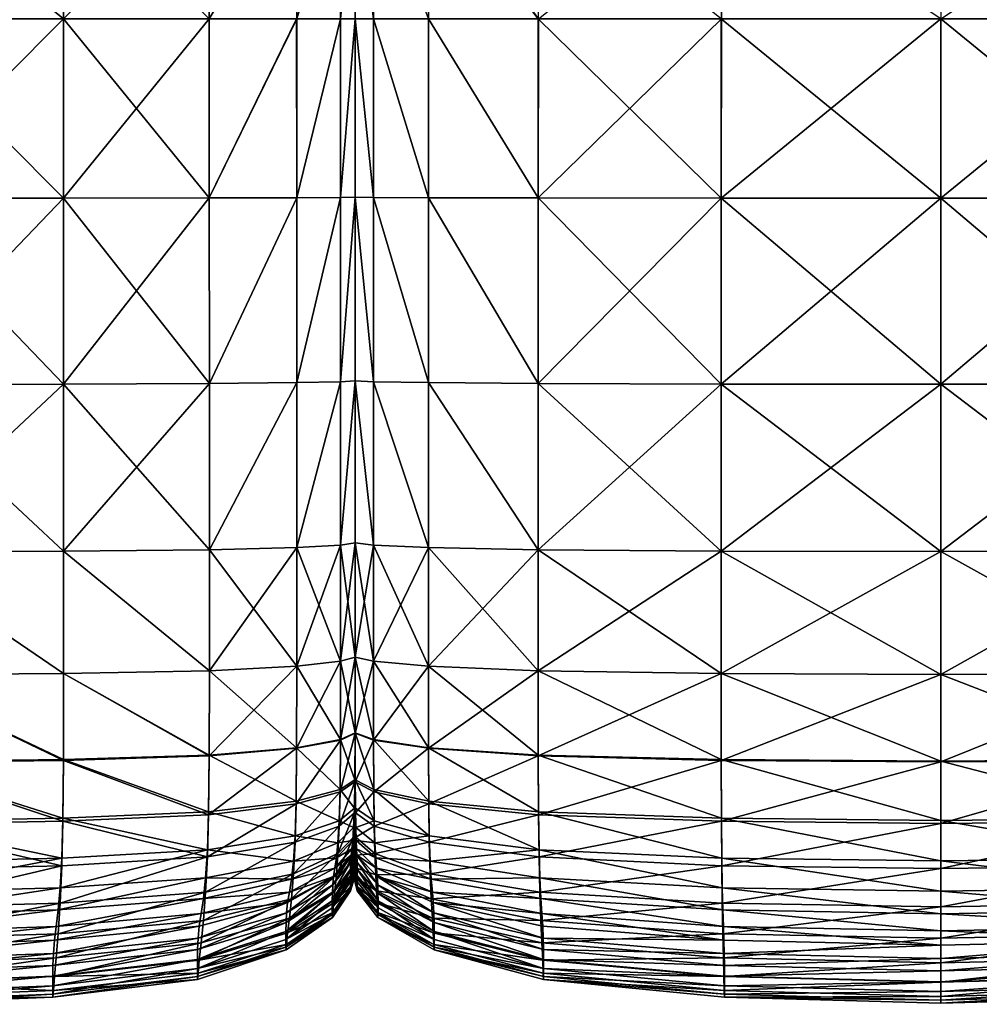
# Model space of a CAD drawing. Header units: centimetres. Extents: x -65 to 65, y -44 to 44.
# Tile 3 of 16: x -32 to 1, y -44 to -10. Entities that reach past the tile are written whole.
import ezdxf

# ---------------------------------------------------------------- set-up
doc = ezdxf.new("R2010")
doc.units = ezdxf.units.CM
doc.layers.get('0').update_dxf_attribs({"true_color": 0xc7c7c7})

msp = doc.modelspace()

# ---------------------------------------------------------------- meshes
at = {"color": 251, "true_color": 0x565656}
mesh = msp.add_polyface(dxfattribs=at)
corners = [(-36.42, -16.163, 42.977), (-36.42, -9.984, 42.697), (-42.825, -9.984, 42.615), (-36.421, -4.935, 42.005), (-42.81, -4.935, 41.93), (-36.42, -22.584, 42.892), (-42.833, -16.164, 42.892), (-25.235, -22.556, 41.93), (-25.237, -16.156, 42.005), (-30.262, -16.161, 42.697), (-30.261, -22.575, 42.615), (-30.266, -9.984, 42.429), (-25.241, -9.984, 41.763), (-30.273, -4.935, 41.763), (-25.249, -4.935, 41.164), (-36.424, -4.935, 3.189), (-36.422, -9.984, 2.987), (-42.826, -9.984, 3.008), (-36.42, -16.163, 2.905), (-42.833, -16.164, 2.926), (-25.253, -4.935, 3.435), (-25.242, -9.984, 3.261), (-30.267, -9.984, 3.067), (-30.262, -16.161, 2.987), (-25.237, -16.156, 3.189), (-30.277, -4.935, 3.261), (-30.261, -22.575, 3.008), (-25.235, -22.556, 3.208), (-36.42, -22.584, 2.926), (-22.22, -22.524, 40.789), (-20.712, -22.49, 39.534), (-20.713, -16.139, 39.58), (-22.221, -16.148, 40.85), (-20.21, -22.461, 38.508), (-20.21, -22.449, 38.051), (-20.21, -16.129, 38.079), (-20.21, -16.132, 38.541), (-20.212, -9.984, 38.434), (-20.21, -9.984, 37.99), (-20.21, -4.935, 37.768), (-20.215, -4.935, 38.167), (-20.716, -9.984, 39.432), (-22.225, -9.984, 40.653), (-20.722, -4.935, 39.066), (-22.233, -4.935, 40.165), (-20.21, -22.461, 38.508), (-20.211, -16.132, 4.199), (-20.212, -9.984, 4.231), (-20.209, -9.984, 4.36), (-20.714, -16.139, 3.896), (-20.717, -9.984, 3.94), (-20.216, -4.935, 4.308), (-20.21, -22.461, 4.207), (-20.21, -16.129, 4.334), (-20.712, -22.49, 3.907), (-22.222, -16.148, 3.526), (-22.22, -22.524, 3.541), (-22.227, -9.984, 3.584), (-22.236, -4.935, 3.726), (-20.724, -4.935, 4.046)]
mesh.append_faces([[corners[k] for k in face] for face in [(0, 1, 2), (1, 3, 4), (5, 0, 6), (7, 8, 9), (10, 9, 0), (11, 9, 8), (8, 12, 11), (13, 11, 12), (12, 14, 13), (11, 13, 3), (3, 1, 11), (9, 11, 1), (1, 0, 9), (15, 16, 17), (16, 18, 19), (20, 21, 22), (23, 22, 21), (21, 24, 23), (22, 23, 18), (18, 16, 22), (25, 22, 16), (26, 23, 24), (24, 27, 26), (28, 18, 23), (29, 30, 31), (31, 32, 29), (7, 29, 32), (32, 8, 7), (33, 34, 35), (35, 36, 33), (30, 33, 36), (36, 31, 30), (37, 38, 39), (39, 40, 37), (41, 37, 40), (37, 41, 31), (31, 36, 37), (38, 37, 36), (36, 35, 38), (42, 41, 43), (12, 42, 44), (44, 14, 12), (42, 12, 8), (8, 32, 42), (41, 42, 32), (32, 31, 41), (35, 34, 45), (46, 47, 48), (47, 46, 49), (49, 50, 47), (51, 47, 50), (52, 46, 53), (46, 52, 54), (54, 49, 46), (55, 56, 27), (27, 24, 55), (56, 55, 49), (49, 54, 56), (57, 55, 24), (24, 21, 57), (58, 57, 21), (59, 50, 57), (55, 57, 50), (50, 49, 55)]], dxfattribs={"vtx2": -1, "color": 251})
mesh = msp.add_polyface(dxfattribs=at)
corners = [(-7.589, -16.161, 2.987), (-7.59, -22.575, 3.008), (-13.9, -22.556, 3.208), (-13.898, -16.156, 3.189), (-0.018, -16.162, 2.92), (-0.018, -22.581, 2.941), (-7.584, -9.984, 3.067), (-13.892, -9.984, 3.261), (-7.575, -4.935, 3.261), (-0.016, -9.984, 3.002), (-13.891, -4.935, 41.164), (-13.897, -9.984, 41.763), (-7.589, -9.984, 42.429), (-7.59, -16.161, 42.697), (-13.899, -16.156, 42.005), (-0.019, -16.162, 42.928), (-0.019, -9.984, 42.651), (-7.586, -4.935, 41.763), (-7.59, -22.575, 42.615), (-13.9, -22.556, 41.93), (-0.018, -22.581, 42.843), (-17.686, -22.524, 3.541), (-19.579, -22.49, 3.907), (-19.577, -16.139, 3.896), (-17.684, -16.148, 3.526), (-20.21, -22.461, 4.207), (-19.579, -28.122, 3.965), (-20.21, -22.449, 4.34), (-20.21, -28.051, 4.249), (-20.21, -16.129, 4.334), (-20.209, -16.132, 4.199), (-20.206, -9.984, 4.231), (-20.209, -9.984, 4.36), (-20.208, -4.935, 4.425), (-19.572, -9.984, 3.94), (-20.2, -4.935, 4.308), (-17.677, -9.984, 3.584), (-17.665, -4.935, 3.726), (-20.21, -22.449, 38.051), (-20.21, -22.461, 38.508), (-20.21, -28.051, 38.353), (-20.21, -4.935, 37.768), (-20.21, -9.984, 37.99), (-20.208, -9.984, 38.434), (-20.21, -16.132, 38.541), (-20.21, -16.129, 38.079), (-19.578, -16.139, 39.58), (-19.576, -9.984, 39.432), (-20.206, -4.935, 38.167), (-20.21, -22.461, 38.508), (-20.21, -28.051, 38.353), (-19.579, -22.49, 39.534), (-17.685, -16.148, 40.85), (-17.686, -22.524, 40.789), (-17.682, -9.984, 40.653), (-17.676, -4.935, 40.165), (-19.571, -4.935, 39.066), (-20.211, -16.132, 4.199), (-20.21, -22.461, 4.207), (-20.21, -28.051, 4.249)]
mesh.append_faces([[corners[k] for k in face] for face in [(0, 1, 2), (2, 3, 0), (1, 0, 4), (4, 5, 1), (6, 0, 3), (3, 7, 6), (8, 6, 7), (0, 6, 9), (9, 4, 0), (10, 11, 12), (13, 12, 11), (11, 14, 13), (12, 13, 15), (15, 16, 12), (17, 12, 16), (18, 13, 14), (14, 19, 18), (13, 18, 20), (20, 15, 13), (21, 22, 23), (23, 24, 21), (2, 21, 24), (24, 3, 2), (25, 22, 26), (27, 25, 28), (25, 27, 29), (29, 30, 25), (22, 25, 30), (30, 23, 22), (31, 32, 33), (34, 31, 35), (31, 34, 23), (23, 30, 31), (32, 31, 30), (30, 29, 32), (7, 36, 37), (36, 7, 3), (3, 24, 36), (34, 36, 24), (24, 23, 34), (38, 39, 40), (41, 42, 43), (44, 43, 42), (42, 45, 44), (43, 44, 46), (46, 47, 43), (48, 43, 47), (49, 44, 45), (50, 49, 38), (44, 49, 51), (51, 46, 44), (52, 53, 19), (19, 14, 52), (53, 52, 46), (46, 51, 53), (54, 52, 14), (14, 11, 54), (55, 54, 11), (56, 47, 54), (52, 54, 47), (47, 46, 52), (32, 29, 57), (29, 27, 58), (59, 58, 27)]], dxfattribs={"vtx2": -1, "color": 251})
mesh = msp.add_polyface(dxfattribs=at)
corners = [(13.853, -4.935, 3.435), (13.859, -9.984, 3.261), (7.552, -9.984, 3.067), (7.553, -16.161, 2.987), (13.862, -16.156, 3.189), (-0.018, -16.162, 2.92), (-0.016, -9.984, 3.002), (7.55, -4.935, 3.261), (7.553, -22.575, 3.008), (13.863, -22.556, 3.208), (-0.018, -22.581, 2.941), (7.553, -16.161, 42.697), (7.553, -22.575, 42.615), (13.863, -22.556, 41.93), (13.862, -16.156, 42.005), (-0.019, -16.162, 42.928), (7.55, -9.984, 42.429), (13.858, -9.984, 41.763), (7.544, -4.935, 41.763), (13.85, -4.935, 41.164), (-0.021, -4.935, 41.963), (-0.019, -9.984, 42.651), (20.173, -4.935, 4.425), (20.173, -9.984, 4.36), (20.171, -9.984, 4.231), (20.173, -16.132, 4.199), (20.173, -16.129, 4.334), (19.541, -16.139, 3.896), (19.538, -9.984, 3.94), (20.167, -4.935, 4.308), (20.173, -22.461, 4.207), (20.173, -22.449, 4.34), (19.542, -22.49, 3.907), (17.648, -16.148, 3.526), (17.649, -22.524, 3.541), (17.644, -9.984, 3.584), (17.637, -4.935, 3.726), (19.531, -4.935, 4.046), (20.173, -22.461, 4.207), (17.649, -22.524, 40.789), (19.542, -22.49, 39.534), (19.541, -16.139, 39.58), (17.648, -16.148, 40.85), (20.173, -22.461, 38.508), (20.173, -22.449, 38.051), (20.173, -16.129, 38.079), (20.173, -16.132, 38.541), (20.171, -9.984, 38.434), (20.173, -9.984, 37.99), (20.173, -4.935, 37.768), (19.538, -9.984, 39.432), (20.167, -4.935, 38.167), (17.644, -9.984, 40.653), (19.532, -4.935, 39.066), (17.636, -4.935, 40.165), (20.173, -22.461, 38.508)]
mesh.append_faces([[corners[k] for k in face] for face in [(0, 1, 2), (3, 2, 1), (1, 4, 3), (2, 3, 5), (5, 6, 2), (7, 2, 6), (8, 3, 4), (4, 9, 8), (10, 5, 3), (11, 12, 13), (13, 14, 11), (12, 11, 15), (16, 11, 14), (14, 17, 16), (18, 16, 17), (17, 19, 18), (16, 18, 20), (20, 21, 16), (11, 16, 21), (21, 15, 11), (22, 23, 24), (25, 24, 23), (23, 26, 25), (24, 25, 27), (27, 28, 24), (29, 24, 28), (30, 25, 26), (26, 31, 30), (25, 30, 32), (32, 27, 25), (33, 34, 9), (9, 4, 33), (34, 33, 27), (27, 32, 34), (35, 33, 4), (4, 1, 35), (36, 35, 1), (37, 28, 35), (33, 35, 28), (28, 27, 33), (38, 31, 26), (39, 40, 41), (41, 42, 39), (13, 39, 42), (42, 14, 13), (43, 44, 45), (45, 46, 43), (40, 43, 46), (46, 41, 40), (47, 48, 49), (50, 47, 51), (47, 50, 41), (41, 46, 47), (48, 47, 46), (46, 45, 48), (52, 50, 53), (53, 54, 52), (17, 52, 54), (54, 19, 17), (52, 17, 14), (14, 42, 52), (50, 52, 42), (42, 41, 50), (45, 44, 55)]], dxfattribs={"vtx2": -1, "color": 251})
mesh = msp.add_polyface(dxfattribs=at)
corners = [(-42.836, -28.366, 3.05), (-36.42, -28.358, 3.035), (-36.42, -32.596, 3.216), (-42.836, -32.612, 3.226), (-36.424, -35.595, 3.471), (-30.261, -32.549, 3.289), (-30.261, -28.334, 3.113), (-25.235, -32.455, 3.461), (-25.235, -28.287, 3.303), (-25.242, -35.364, 3.687), (-30.267, -35.518, 3.537), (-36.42, -28.358, 42.492), (-36.42, -22.584, 42.892), (-42.836, -22.587, 42.813), (-30.261, -22.575, 42.615), (-30.261, -28.334, 42.227), (-25.235, -28.287, 41.581), (-25.235, -22.556, 41.93), (-30.262, -16.161, 42.697), (-36.42, -16.163, 42.977), (-36.42, -16.163, 2.905), (-36.42, -22.584, 2.926), (-42.836, -22.587, 2.945), (-30.261, -22.575, 3.008), (-25.235, -22.556, 3.208), (-30.262, -16.161, 2.987), (-36.424, -35.621, 40.902), (-36.42, -32.596, 41.824), (-42.836, -32.612, 41.779), (-42.836, -28.366, 42.425), (-25.242, -35.388, 40.188), (-25.235, -32.455, 41), (-30.261, -32.549, 41.581), (-30.267, -35.544, 40.687), (-20.21, -31.983, 38.094), (-20.21, -31.92, 37.707), (-20.211, -34.505, 37.361), (-22.22, -32.297, 3.747), (-22.22, -28.209, 3.618), (-20.712, -32.124, 4.062), (-20.712, -28.122, 3.965), (-20.717, -34.824, 4.213), (-22.226, -35.107, 3.937), (-20.21, -31.983, 4.32), (-20.21, -28.051, 4.249), (-20.21, -31.92, 4.434), (-20.211, -34.49, 4.538), (-20.213, -34.593, 4.438), (-22.22, -22.524, 40.789), (-22.22, -28.209, 40.505), (-20.712, -22.49, 39.534), (-20.712, -28.122, 39.321), (-20.21, -22.461, 38.508), (-20.21, -28.051, 38.353), (-20.21, -22.461, 4.207), (-20.712, -22.49, 3.907), (-22.22, -22.524, 3.541), (-20.712, -32.124, 38.966), (-20.21, -31.983, 38.094), (-20.717, -34.843, 38.442), (-20.213, -34.609, 37.693), (-22.22, -32.297, 40.031), (-22.226, -35.129, 39.357)]
mesh.append_faces([[corners[k] for k in face] for face in [(0, 1, 2), (3, 2, 4), (5, 2, 1), (1, 6, 5), (7, 5, 6), (6, 8, 7), (5, 7, 9), (2, 5, 10), (11, 12, 13), (14, 15, 16), (16, 17, 14), (18, 14, 17), (19, 12, 14), (15, 14, 12), (12, 11, 15), (20, 21, 22), (21, 1, 0), (6, 23, 24), (24, 8, 6), (23, 6, 1), (1, 21, 23), (25, 23, 21), (26, 27, 28), (27, 11, 29), (30, 31, 32), (15, 32, 31), (31, 16, 15), (32, 15, 11), (11, 27, 32), (33, 32, 27), (34, 35, 36), (37, 7, 8), (8, 38, 37), (39, 37, 38), (38, 40, 39), (37, 39, 41), (7, 37, 42), (43, 39, 40), (40, 44, 43), (43, 45, 46), (39, 43, 47), (48, 17, 16), (16, 49, 48), (50, 48, 49), (49, 51, 50), (52, 50, 51), (51, 53, 52), (54, 44, 40), (40, 55, 54), (56, 38, 8), (8, 24, 56), (38, 56, 55), (55, 40, 38), (57, 58, 53), (53, 51, 57), (58, 57, 59), (35, 58, 60), (61, 57, 51), (51, 49, 61), (31, 61, 49), (49, 16, 31), (61, 31, 30), (57, 61, 62)]], dxfattribs={"vtx2": -1, "color": 251})
mesh = msp.add_polyface(dxfattribs=at)
corners = [(7.553, -28.334, 3.113), (7.553, -22.575, 3.008), (13.863, -22.556, 3.208), (13.863, -28.287, 3.303), (-0.018, -28.35, 3.05), (-0.018, -22.581, 2.941), (7.553, -16.161, 2.987), (7.553, -32.549, 41.581), (13.863, -32.455, 41), (13.863, -28.287, 41.581), (7.553, -28.334, 42.227), (-0.018, -32.581, 41.775), (-0.018, -28.35, 42.442), (-0.018, -35.596, 40.854), (7.552, -35.544, 40.687), (7.553, -32.549, 3.289), (-0.018, -32.581, 3.232), (13.863, -32.455, 3.461), (13.86, -35.364, 3.687), (7.552, -35.518, 3.537), (7.553, -22.575, 42.615), (13.863, -22.556, 41.93), (-0.019, -16.162, 42.928), (-0.018, -22.581, 42.843), (20.173, -28.051, 4.249), (20.173, -22.461, 4.207), (20.173, -22.449, 4.34), (20.173, -28.02, 4.376), (19.542, -28.122, 3.965), (19.542, -22.49, 3.907), (17.649, -22.524, 3.541), (17.649, -28.209, 3.618), (19.542, -32.124, 38.966), (20.173, -31.983, 38.094), (20.173, -28.051, 38.353), (19.542, -28.122, 39.321), (19.54, -34.843, 38.442), (20.173, -31.92, 37.707), (20.172, -34.609, 37.693), (20.174, -34.505, 37.361), (17.649, -32.297, 40.031), (17.649, -28.209, 40.505), (13.86, -35.388, 40.188), (17.646, -35.129, 39.357), (20.173, -22.461, 4.207), (20.173, -28.051, 4.249), (17.649, -32.297, 3.747), (19.542, -32.124, 4.062), (19.54, -34.824, 4.213), (17.646, -35.107, 3.937), (20.173, -31.983, 4.32), (20.173, -31.92, 4.434), (20.174, -34.49, 4.538), (20.172, -34.593, 4.438), (17.649, -22.524, 40.789), (19.542, -22.49, 39.534), (20.173, -22.461, 38.508), (20.173, -31.983, 4.32)]
mesh.append_faces([[corners[k] for k in face] for face in [(0, 1, 2), (2, 3, 0), (1, 0, 4), (4, 5, 1), (6, 1, 5), (7, 8, 9), (9, 10, 7), (11, 7, 10), (10, 12, 11), (7, 11, 13), (8, 7, 14), (15, 16, 4), (4, 0, 15), (17, 15, 0), (0, 3, 17), (15, 17, 18), (16, 15, 19), (20, 10, 9), (9, 21, 20), (22, 23, 20), (10, 20, 23), (23, 12, 10), (24, 25, 26), (26, 27, 24), (25, 24, 28), (28, 29, 25), (30, 31, 3), (3, 2, 30), (31, 30, 29), (29, 28, 31), (32, 33, 34), (34, 35, 32), (33, 32, 36), (37, 33, 38), (38, 39, 37), (40, 32, 35), (35, 41, 40), (8, 40, 41), (41, 9, 8), (40, 8, 42), (32, 40, 43), (26, 44, 45), (45, 27, 26), (46, 17, 3), (3, 31, 46), (47, 46, 31), (31, 28, 47), (46, 47, 48), (17, 46, 49), (50, 47, 28), (28, 24, 50), (51, 50, 24), (24, 27, 51), (52, 53, 50), (47, 50, 53), (54, 21, 9), (9, 41, 54), (55, 54, 41), (41, 35, 55), (56, 55, 35), (35, 34, 56), (57, 51, 27), (27, 45, 57)]], dxfattribs={"vtx2": -1, "color": 251})
mesh = msp.add_polyface(dxfattribs=at)
corners = [(-7.59, -22.575, 3.008), (-7.59, -28.334, 3.113), (-13.9, -28.287, 3.303), (-13.9, -22.556, 3.208), (-0.018, -22.581, 2.941), (-0.018, -28.35, 3.05), (-7.59, -32.549, 41.581), (-0.018, -32.581, 41.775), (-0.018, -28.35, 42.442), (-7.59, -28.334, 42.227), (-13.9, -32.455, 41), (-13.9, -28.287, 41.581), (-13.897, -35.388, 40.188), (-7.589, -35.544, 40.687), (-7.59, -32.549, 3.289), (-13.9, -32.455, 3.461), (-0.018, -32.581, 3.232), (-0.018, -35.569, 3.487), (-7.589, -35.518, 3.537), (-7.59, -22.575, 42.615), (-13.9, -22.556, 41.93), (-0.018, -22.581, 42.843), (-17.686, -22.524, 3.541), (-17.686, -28.209, 3.618), (-19.579, -22.49, 3.907), (-19.579, -28.122, 3.965), (-20.21, -28.051, 4.249), (-20.21, -22.461, 4.207), (-20.21, -28.02, 4.376), (-20.21, -22.449, 4.34), (-17.686, -32.297, 40.031), (-17.686, -28.209, 40.505), (-19.579, -32.124, 38.966), (-19.579, -28.122, 39.321), (-19.576, -34.843, 38.442), (-17.683, -35.129, 39.357), (-20.21, -31.983, 38.094), (-20.21, -28.051, 38.353), (-20.21, -31.92, 37.707), (-20.21, -28.02, 37.922), (-20.209, -34.609, 37.693), (-20.21, -31.92, 4.434), (-20.21, -31.983, 4.32), (-20.21, -28.051, 4.249), (-20.21, -28.051, 38.353), (-20.21, -22.449, 38.051), (-20.21, -31.983, 4.32), (-19.579, -32.124, 4.062), (-19.576, -34.824, 4.213), (-20.209, -34.593, 4.438), (-20.211, -34.49, 4.538), (-17.686, -32.297, 3.747), (-13.897, -35.364, 3.687), (-17.683, -35.107, 3.937), (-20.21, -22.461, 38.508), (-19.579, -22.49, 39.534), (-17.686, -22.524, 40.789), (-20.21, -31.983, 38.094)]
mesh.append_faces([[corners[k] for k in face] for face in [(0, 1, 2), (2, 3, 0), (1, 0, 4), (4, 5, 1), (6, 7, 8), (8, 9, 6), (10, 6, 9), (9, 11, 10), (6, 10, 12), (7, 6, 13), (14, 15, 2), (2, 1, 14), (16, 14, 1), (1, 5, 16), (14, 16, 17), (15, 14, 18), (9, 19, 20), (20, 11, 9), (19, 9, 8), (8, 21, 19), (22, 3, 2), (2, 23, 22), (24, 22, 23), (23, 25, 24), (25, 26, 27), (26, 28, 29), (30, 10, 11), (11, 31, 30), (32, 30, 31), (31, 33, 32), (30, 32, 34), (10, 30, 35), (36, 32, 33), (33, 37, 36), (38, 36, 37), (37, 39, 38), (32, 36, 40), (41, 42, 43), (43, 28, 41), (44, 39, 45), (46, 41, 28), (28, 26, 46), (47, 46, 26), (26, 25, 47), (46, 47, 48), (41, 46, 49), (49, 50, 41), (51, 47, 25), (25, 23, 51), (15, 51, 23), (23, 2, 15), (51, 15, 52), (47, 51, 53), (45, 39, 37), (54, 37, 33), (33, 55, 54), (56, 31, 11), (11, 20, 56), (31, 56, 55), (55, 33, 31), (29, 28, 43), (57, 38, 39), (39, 44, 57)]], dxfattribs={"vtx2": -1, "color": 251})
mesh = msp.add_polyface(dxfattribs=at)
corners = [(-20.717, -34.824, 4.213), (-22.226, -35.107, 3.937), (-22.22, -32.297, 3.747), (-20.213, -34.593, 4.438), (-20.712, -32.124, 4.062), (-20.22, -36.219, 4.624), (-20.212, -36.072, 4.71), (-20.216, -37.006, 4.97), (-20.236, -37.197, 4.899), (-20.73, -36.549, 4.433), (-20.757, -37.626, 4.738), (-22.244, -36.953, 4.199), (-22.279, -38.151, 4.541), (-25.261, -37.32, 3.986), (-25.242, -35.364, 3.687), (-20.324, -39.266, 32.347), (-20.236, -38.923, 32.285), (-20.229, -38.509, 33.816), (-20.293, -38.81, 33.919), (-20.262, -38.187, 35.24), (-20.222, -37.934, 35.087), (-20.216, -37.156, 36.095), (-20.236, -37.358, 36.306), (-20.802, -38.756, 35.585), (-20.757, -37.813, 36.778), (-20.855, -39.487, 34.152), (-22.337, -39.452, 36.007), (-22.279, -38.368, 37.356), (-25.3, -38.628, 4.362), (-22.337, -39.018, 4.973), (-20.802, -38.383, 5.142), (-20.855, -38.902, 5.665), (-20.262, -37.864, 5.281), (-20.222, -37.633, 5.342), (-20.229, -38.036, 5.84), (-20.293, -38.302, 5.786), (-20.324, -38.592, 6.431), (-20.236, -38.294, 6.478), (-20.242, -38.489, 7.271), (-20.349, -38.815, 7.232), (-20.909, -39.263, 6.326), (-25.3, -38.873, 37.881), (-22.244, -37.04, 38.469), (-20.73, -36.624, 37.721), (-20.717, -34.843, 38.442), (-22.226, -35.129, 39.357), (-25.261, -37.418, 39.148), (-20.22, -36.283, 37.11), (-20.212, -36.132, 36.838), (-20.211, -34.505, 37.361), (-20.213, -34.609, 37.693), (-20.21, -31.983, 38.094), (-25.242, -35.388, 40.188), (-22.22, -32.297, 40.031), (-20.712, -32.124, 38.966), (-20.365, -39.052, 8.203), (-20.246, -38.702, 8.234)]
mesh.append_faces([[corners[k] for k in face] for face in [(0, 1, 2), (3, 0, 4), (5, 6, 7), (7, 8, 5), (9, 5, 8), (8, 10, 9), (5, 9, 0), (0, 3, 5), (6, 5, 3), (11, 9, 10), (10, 12, 11), (13, 11, 12), (14, 1, 11), (9, 11, 1), (1, 0, 9), (15, 16, 17), (17, 18, 15), (19, 20, 21), (21, 22, 19), (23, 19, 22), (22, 24, 23), (19, 23, 25), (25, 18, 19), (20, 19, 18), (18, 17, 20), (26, 23, 24), (24, 27, 26), (28, 12, 29), (30, 29, 12), (12, 10, 30), (29, 30, 31), (32, 30, 10), (10, 8, 32), (33, 32, 8), (8, 7, 33), (32, 33, 34), (34, 35, 32), (30, 32, 35), (35, 31, 30), (36, 37, 38), (38, 39, 36), (40, 36, 39), (36, 40, 31), (31, 35, 36), (37, 36, 35), (35, 34, 37), (41, 27, 42), (43, 42, 27), (27, 24, 43), (42, 43, 44), (44, 45, 42), (46, 42, 45), (47, 43, 24), (24, 22, 47), (48, 47, 22), (22, 21, 48), (49, 50, 47), (43, 47, 50), (50, 44, 43), (44, 50, 51), (52, 45, 53), (45, 44, 54), (55, 39, 38), (38, 56, 55)]], dxfattribs={"vtx2": -1, "color": 251})
mesh = msp.add_polyface(dxfattribs=at)
corners = [(-19.576, -34.843, 38.442), (-17.683, -35.129, 39.357), (-17.686, -32.297, 40.031), (-20.211, -34.505, 37.361), (-20.209, -34.609, 37.693), (-20.21, -31.983, 38.094), (-19.579, -32.124, 38.966), (-20.205, -36.283, 37.11), (-20.212, -36.132, 36.838), (-20.216, -37.156, 36.095), (-20.198, -37.358, 36.306), (-19.569, -36.624, 37.721), (-19.554, -37.813, 36.778), (-17.673, -37.04, 38.469), (-17.655, -38.368, 37.356), (-20.14, -39.052, 8.203), (-20.246, -38.702, 8.234), (-20.242, -38.489, 7.271), (-20.147, -38.815, 7.232), (-20.137, -39.291, 9.378), (-20.247, -38.921, 9.4), (-20.211, -34.49, 4.538), (-20.213, -34.593, 4.438), (-20.21, -31.983, 4.32), (-20.212, -36.072, 4.71), (-19.53, -38.756, 35.585), (-17.623, -39.452, 36.007), (-20.187, -38.187, 35.24), (-20.222, -37.934, 35.087), (-20.229, -38.509, 33.816), (-20.173, -38.81, 33.919), (-20.236, -38.923, 32.285), (-19.569, -36.549, 4.433), (-17.673, -36.953, 4.199), (-17.655, -38.151, 4.541), (-19.554, -37.626, 4.738), (-19.576, -34.824, 4.213), (-17.683, -35.107, 3.937), (-20.205, -36.219, 4.624), (-20.198, -37.197, 4.899), (-20.216, -37.006, 4.97), (-20.209, -34.593, 4.438), (-20.21, -31.983, 4.32), (-19.579, -32.124, 4.062), (-20.22, -36.283, 37.11), (-20.213, -34.609, 37.693), (-20.21, -31.92, 37.707), (-20.159, -38.592, 6.431), (-20.236, -38.294, 6.478), (-20.173, -38.302, 5.786), (-20.229, -38.036, 5.84), (-19.5, -38.902, 5.665), (-19.47, -39.263, 6.326), (-20.187, -37.864, 5.281), (-20.222, -37.633, 5.342), (-19.53, -38.383, 5.142), (-17.623, -39.018, 4.973)]
mesh.append_faces([[corners[k] for k in face] for face in [(0, 1, 2), (3, 4, 5), (4, 0, 6), (7, 8, 9), (9, 10, 7), (11, 7, 10), (10, 12, 11), (7, 11, 0), (0, 4, 7), (8, 7, 4), (4, 3, 8), (13, 11, 12), (12, 14, 13), (11, 13, 1), (1, 0, 11), (15, 16, 17), (17, 18, 15), (19, 20, 16), (21, 22, 23), (22, 21, 24), (25, 26, 14), (14, 12, 25), (27, 25, 12), (12, 10, 27), (28, 27, 10), (10, 9, 28), (27, 28, 29), (29, 30, 27), (25, 27, 30), (30, 29, 31), (32, 33, 34), (34, 35, 32), (33, 32, 36), (36, 37, 33), (38, 32, 35), (35, 39, 38), (24, 38, 39), (39, 40, 24), (38, 24, 21), (21, 41, 38), (32, 38, 41), (41, 36, 32), (36, 41, 42), (37, 36, 43), (44, 8, 3), (45, 3, 46), (47, 18, 17), (17, 48, 47), (49, 47, 48), (48, 50, 49), (47, 49, 51), (51, 52, 47), (18, 47, 52), (53, 49, 50), (50, 54, 53), (39, 53, 54), (54, 40, 39), (53, 39, 35), (35, 55, 53), (49, 53, 55), (55, 51, 49), (51, 55, 56), (34, 56, 55), (55, 35, 34)]], dxfattribs={"vtx2": -1, "color": 251})
mesh = msp.add_polyface(dxfattribs=at)
corners = [(-30.284, -37.54, 3.858), (-25.261, -37.32, 3.986), (-25.3, -38.628, 4.362), (-30.319, -38.915, 4.254), (-30.267, -35.518, 3.537), (-25.242, -35.364, 3.687), (-30.261, -32.549, 3.289), (-30.378, -40.463, 36.62), (-25.364, -40.084, 36.39), (-25.3, -38.873, 37.881), (-30.319, -39.176, 38.196), (-30.448, -41.519, 34.849), (-25.442, -41.067, 34.694), (-30.577, -42.999, 30.212), (-25.584, -42.434, 30.164), (-25.519, -41.84, 32.814), (-30.519, -42.354, 32.907), (-25.642, -43.1, 21.501), (-25.622, -42.883, 26.161), (-30.613, -43.48, 26.183), (-25.584, -41.258, 6.933), (-25.622, -41.673, 7.969), (-30.613, -42.197, 7.922), (-25.642, -42.06, 9.213), (-30.63, -42.614, 9.18), (-25.648, -42.406, 10.689), (-30.636, -42.984, 10.67), (-25.648, -42.717, 13.034), (-30.636, -43.313, 13.026), (-30.284, -37.645, 39.555), (-25.261, -37.418, 39.148), (-30.267, -35.544, 40.687), (-25.242, -35.388, 40.188), (-30.261, -32.549, 41.581), (-22.226, -35.107, 3.937), (-25.235, -32.455, 3.461), (-22.279, -38.151, 4.541), (-22.244, -36.953, 4.199), (-22.478, -40.982, 32.658), (-22.537, -41.493, 30.084), (-22.408, -40.315, 34.436), (-22.337, -39.452, 36.007), (-22.279, -38.368, 37.356), (-22.595, -41.98, 16.883), (-25.648, -42.996, 16.882), (-22.595, -41.724, 13.049), (-22.59, -42.079, 21.487), (-22.337, -39.018, 4.973), (-25.364, -39.595, 4.819), (-22.408, -39.635, 5.518), (-25.442, -40.301, 5.383), (-25.519, -40.828, 6.08), (-22.478, -40.083, 6.197), (-22.537, -40.444, 7.033), (-22.244, -37.04, 38.469), (-22.226, -35.129, 39.357), (-30.378, -39.941, 4.727), (-30.448, -40.701, 5.303), (-30.519, -41.275, 6.009), (-30.577, -41.747, 6.873), (-22.595, -41.444, 10.723), (-22.59, -41.137, 9.268), (-22.572, -40.799, 8.047), (-30.636, -43.606, 16.882), (-30.63, -43.712, 21.51), (-22.572, -41.887, 26.124)]
mesh.append_faces([[corners[k] for k in face] for face in [(0, 1, 2), (2, 3, 0), (1, 0, 4), (4, 5, 1), (5, 4, 6), (7, 8, 9), (9, 10, 7), (11, 12, 8), (13, 14, 15), (16, 15, 12), (17, 18, 19), (18, 14, 13), (20, 21, 22), (21, 23, 24), (23, 25, 26), (25, 27, 28), (29, 10, 9), (9, 30, 29), (31, 29, 30), (30, 32, 31), (33, 31, 32), (34, 5, 35), (36, 2, 1), (37, 1, 5), (38, 15, 14), (14, 39, 38), (15, 38, 40), (40, 12, 15), (8, 41, 42), (42, 9, 8), (41, 8, 12), (12, 40, 41), (43, 44, 27), (27, 45, 43), (44, 43, 46), (46, 17, 44), (47, 48, 2), (48, 47, 49), (49, 50, 48), (51, 52, 53), (53, 20, 51), (52, 51, 50), (50, 49, 52), (54, 30, 9), (55, 32, 30), (56, 3, 2), (2, 48, 56), (48, 50, 57), (50, 51, 58), (51, 20, 59), (60, 45, 27), (27, 25, 60), (61, 60, 25), (25, 23, 61), (62, 61, 23), (23, 21, 62), (53, 62, 21), (21, 20, 53), (27, 44, 63), (44, 17, 64), (65, 39, 14), (14, 18, 65), (46, 65, 18), (18, 17, 46)]], dxfattribs={"vtx2": -1, "color": 251})
mesh = msp.add_polyface(dxfattribs=at)
corners = [(-7.583, -37.645, 39.555), (-13.888, -37.418, 39.148), (-13.871, -38.873, 37.881), (-7.589, -35.544, 40.687), (-13.897, -35.388, 40.188), (-7.556, -39.941, 4.727), (-13.841, -39.595, 4.819), (-13.871, -38.628, 4.362), (-7.536, -40.701, 5.303), (-13.806, -40.301, 5.383), (-7.499, -41.747, 6.873), (-13.741, -41.258, 6.933), (-13.771, -40.828, 6.08), (-7.516, -41.275, 6.009), (-7.573, -39.176, 38.196), (-13.841, -40.084, 36.39), (-7.556, -40.463, 36.62), (-13.806, -41.067, 34.694), (-7.516, -42.354, 32.907), (-13.771, -41.84, 32.814), (-13.741, -42.434, 30.164), (-7.536, -41.519, 34.849), (-7.499, -42.999, 30.212), (-13.723, -42.883, 26.161), (-7.489, -43.48, 26.183), (-13.715, -43.1, 21.501), (-7.573, -38.915, 4.254), (-13.888, -37.32, 3.986), (-7.583, -37.54, 3.858), (-13.897, -35.364, 3.687), (-7.589, -35.518, 3.537), (-13.9, -32.455, 3.461), (-17.683, -35.129, 39.357), (-13.9, -32.455, 41), (-17.673, -37.04, 38.469), (-17.655, -38.368, 37.356), (-17.485, -41.444, 10.723), (-13.712, -42.406, 10.689), (-13.712, -42.717, 13.034), (-17.485, -41.724, 13.049), (-19.421, -40.385, 10.759), (-17.489, -41.137, 9.268), (-13.715, -42.06, 9.213), (-13.723, -41.673, 7.969), (-17.498, -40.799, 8.047), (-17.517, -40.444, 7.033), (-17.623, -39.452, 36.007), (-17.586, -40.315, 34.436), (-17.548, -40.982, 32.658), (-17.517, -41.493, 30.084), (-17.498, -41.887, 26.124), (-17.489, -42.079, 21.487), (-17.673, -36.953, 4.199), (-17.655, -38.151, 4.541), (-17.683, -35.107, 3.937), (-17.686, -32.297, 3.747), (-7.482, -42.984, 10.67), (-7.483, -42.614, 9.18), (-7.489, -42.197, 7.922), (-17.623, -39.018, 4.973), (-17.586, -39.635, 5.518), (-17.548, -40.083, 6.197), (-13.712, -42.996, 16.882), (-7.482, -43.606, 16.882), (-17.485, -41.98, 16.883), (-19.421, -40.862, 16.883)]
mesh.append_faces([[corners[k] for k in face] for face in [(0, 1, 2), (3, 4, 1), (5, 6, 7), (8, 9, 6), (10, 11, 12), (13, 12, 9), (14, 2, 15), (16, 15, 17), (18, 19, 20), (21, 17, 19), (22, 20, 23), (24, 23, 25), (26, 7, 27), (28, 27, 29), (30, 29, 31), (32, 4, 33), (1, 34, 35), (35, 2, 1), (34, 1, 4), (4, 32, 34), (36, 37, 38), (38, 39, 36), (40, 36, 39), (37, 36, 41), (41, 42, 37), (43, 44, 45), (45, 11, 43), (44, 43, 42), (42, 41, 44), (46, 15, 2), (2, 35, 46), (15, 46, 47), (47, 17, 15), (19, 48, 49), (49, 20, 19), (48, 19, 17), (17, 47, 48), (50, 23, 20), (20, 49, 50), (23, 50, 51), (51, 25, 23), (52, 27, 7), (7, 53, 52), (27, 52, 54), (54, 29, 27), (29, 54, 55), (38, 37, 56), (37, 42, 57), (42, 43, 58), (43, 11, 10), (59, 53, 7), (7, 6, 59), (60, 59, 6), (6, 9, 60), (61, 60, 9), (9, 12, 61), (45, 61, 12), (12, 11, 45), (25, 62, 63), (64, 39, 38), (38, 62, 64), (51, 64, 62), (62, 25, 51), (39, 64, 65)]], dxfattribs={"vtx2": -1, "color": 251})
mesh = msp.add_polyface(dxfattribs=at)
corners = [(-13.871, -38.873, 37.881), (-7.573, -39.176, 38.196), (-7.583, -37.645, 39.555), (-0.019, -37.72, 39.691), (-0.019, -39.277, 38.301), (-0.018, -35.596, 40.854), (-7.589, -35.544, 40.687), (-13.888, -37.418, 39.148), (-13.897, -35.388, 40.188), (-7.59, -32.549, 41.581), (-0.018, -32.581, 41.775), (-13.871, -38.628, 4.362), (-7.573, -38.915, 4.254), (-7.556, -39.941, 4.727), (-0.02, -40.056, 4.696), (-0.019, -39.01, 4.218), (-0.021, -40.834, 5.276), (-7.536, -40.701, 5.303), (-13.841, -39.595, 4.819), (-7.516, -41.275, 6.009), (-0.022, -41.425, 5.986), (-0.023, -41.91, 6.853), (-7.499, -41.747, 6.873), (-13.771, -40.828, 6.08), (-13.806, -40.301, 5.383), (-7.556, -40.463, 36.62), (-0.02, -40.59, 36.697), (-13.841, -40.084, 36.39), (-13.806, -41.067, 34.694), (-7.536, -41.519, 34.849), (-0.021, -41.669, 34.901), (-13.741, -42.434, 30.164), (-7.499, -42.999, 30.212), (-7.516, -42.354, 32.907), (-0.022, -42.526, 32.938), (-0.023, -43.187, 30.228), (-13.771, -41.84, 32.814), (-7.489, -43.48, 26.183), (-0.023, -43.68, 26.191), (-13.723, -42.883, 26.161), (-13.715, -43.1, 21.501), (-7.483, -43.712, 21.51), (-0.023, -43.916, 21.513), (-7.583, -37.54, 3.858), (-0.019, -37.614, 3.815), (-13.888, -37.32, 3.986), (-13.897, -35.364, 3.687), (-7.589, -35.518, 3.537), (-0.018, -35.569, 3.487), (-7.59, -32.549, 3.289), (-7.482, -42.984, 10.67), (-7.482, -43.313, 13.026), (-13.712, -42.717, 13.034), (-7.483, -42.614, 9.18), (-13.712, -42.406, 10.689), (-0.023, -42.798, 9.169), (-0.023, -43.177, 10.663), (-0.023, -43.512, 13.023), (-7.489, -42.197, 7.922), (-13.715, -42.06, 9.213), (-13.723, -41.673, 7.969), (-0.023, -42.372, 7.907), (-7.482, -43.606, 16.882), (-13.712, -42.996, 16.882), (-0.023, -43.81, 16.882)]
mesh.append_faces([[corners[k] for k in face] for face in [(0, 1, 2), (3, 2, 1), (1, 4, 3), (2, 3, 5), (5, 6, 2), (7, 2, 6), (8, 6, 9), (6, 5, 10), (11, 12, 13), (14, 13, 12), (12, 15, 14), (13, 14, 16), (16, 17, 13), (18, 13, 17), (19, 20, 21), (21, 22, 19), (23, 19, 22), (24, 17, 19), (20, 19, 17), (17, 16, 20), (25, 26, 4), (4, 1, 25), (27, 25, 1), (28, 29, 25), (26, 25, 29), (29, 30, 26), (31, 32, 33), (34, 33, 32), (32, 35, 34), (33, 34, 30), (30, 29, 33), (36, 33, 29), (37, 38, 35), (35, 32, 37), (39, 37, 32), (40, 41, 37), (38, 37, 41), (41, 42, 38), (43, 44, 15), (15, 12, 43), (45, 43, 12), (46, 47, 43), (44, 43, 47), (47, 48, 44), (48, 47, 49), (50, 51, 52), (53, 50, 54), (50, 53, 55), (55, 56, 50), (51, 50, 56), (56, 57, 51), (58, 53, 59), (22, 58, 60), (58, 22, 21), (21, 61, 58), (53, 58, 61), (61, 55, 53), (62, 41, 40), (51, 62, 63), (63, 52, 51), (62, 51, 57), (57, 64, 62), (41, 62, 64), (64, 42, 41)]], dxfattribs={"vtx2": -1, "color": 251})
mesh = msp.add_polyface(dxfattribs=at)
corners = [(7.546, -37.645, 39.555), (-0.019, -37.72, 39.691), (-0.019, -39.277, 38.301), (7.535, -39.176, 38.196), (13.851, -37.418, 39.148), (13.86, -35.388, 40.188), (7.552, -35.544, 40.687), (-0.018, -35.596, 40.854), (7.553, -32.549, 41.581), (7.516, -39.941, 4.727), (-0.02, -40.056, 4.696), (-0.019, -39.01, 4.218), (7.535, -38.915, 4.254), (13.802, -39.595, 4.819), (13.765, -40.301, 5.383), (7.494, -40.701, 5.303), (-0.021, -40.834, 5.276), (13.697, -41.258, 6.933), (7.454, -41.747, 6.873), (7.472, -41.275, 6.009), (-0.022, -41.425, 5.986), (-0.023, -41.91, 6.853), (13.728, -40.828, 6.08), (13.833, -38.873, 37.881), (7.516, -40.463, 36.62), (-0.02, -40.59, 36.697), (-0.021, -41.669, 34.901), (7.494, -41.519, 34.849), (13.802, -40.084, 36.39), (7.472, -42.354, 32.907), (-0.022, -42.526, 32.938), (-0.023, -43.187, 30.228), (7.454, -42.999, 30.212), (13.728, -41.84, 32.814), (13.765, -41.067, 34.694), (13.697, -42.434, 30.164), (7.443, -43.48, 26.183), (-0.023, -43.68, 26.191), (-0.023, -43.916, 21.513), (7.437, -43.712, 21.51), (13.678, -42.883, 26.161), (13.833, -38.628, 4.362), (7.546, -37.54, 3.858), (-0.019, -37.614, 3.815), (-0.018, -35.569, 3.487), (7.552, -35.518, 3.537), (13.851, -37.32, 3.986), (13.86, -35.364, 3.687), (7.553, -32.549, 3.289), (-0.018, -32.581, 3.232), (7.443, -42.197, 7.922), (7.437, -42.614, 9.18), (13.678, -41.673, 7.969), (-0.023, -42.798, 9.169), (-0.023, -42.372, 7.907), (7.435, -42.984, 10.67), (13.669, -42.06, 9.213), (7.435, -43.313, 13.026), (13.666, -42.406, 10.689), (-0.023, -43.512, 13.023), (-0.023, -43.177, 10.663), (7.435, -43.606, 16.882), (13.666, -42.717, 13.034), (13.666, -42.996, 16.882), (-0.023, -43.81, 16.882)]
mesh.append_faces([[corners[k] for k in face] for face in [(0, 1, 2), (2, 3, 0), (4, 0, 3), (5, 6, 0), (1, 0, 6), (6, 7, 1), (7, 6, 8), (9, 10, 11), (11, 12, 9), (13, 9, 12), (14, 15, 9), (10, 9, 15), (15, 16, 10), (17, 18, 19), (20, 19, 18), (18, 21, 20), (19, 20, 16), (16, 15, 19), (22, 19, 15), (23, 3, 24), (25, 24, 3), (3, 2, 25), (24, 25, 26), (26, 27, 24), (28, 24, 27), (29, 30, 31), (31, 32, 29), (33, 29, 32), (34, 27, 29), (30, 29, 27), (27, 26, 30), (35, 32, 36), (37, 36, 32), (32, 31, 37), (36, 37, 38), (38, 39, 36), (40, 36, 39), (41, 12, 42), (43, 42, 12), (12, 11, 43), (42, 43, 44), (44, 45, 42), (46, 42, 45), (47, 45, 48), (45, 44, 49), (50, 18, 17), (51, 50, 52), (50, 51, 53), (53, 54, 50), (18, 50, 54), (54, 21, 18), (55, 51, 56), (57, 55, 58), (55, 57, 59), (59, 60, 55), (51, 55, 60), (60, 53, 51), (61, 57, 62), (39, 61, 63), (61, 39, 38), (38, 64, 61), (57, 61, 64), (64, 59, 57)]], dxfattribs={"vtx2": -1, "color": 251})
mesh = msp.add_polyface(dxfattribs=at)
corners = [(-36.438, -37.648, 3.8), (-30.284, -37.54, 3.858), (-30.319, -38.915, 4.254), (-36.465, -39.053, 4.203), (-36.424, -35.595, 3.471), (-30.267, -35.518, 3.537), (-42.847, -37.679, 3.796), (-42.839, -35.619, 3.474), (-36.42, -32.596, 3.216), (-36.511, -40.634, 36.731), (-30.378, -40.463, 36.62), (-30.319, -39.176, 38.196), (-36.465, -39.318, 38.343), (-36.565, -41.714, 34.926), (-30.448, -41.519, 34.849), (-25.364, -40.084, 36.39), (-42.894, -40.64, 36.756), (-42.929, -41.698, 34.948), (-30.519, -42.354, 32.907), (-36.62, -42.569, 32.954), (-36.665, -43.228, 30.236), (-30.577, -42.999, 30.212), (-25.519, -41.84, 32.814), (-25.442, -41.067, 34.694), (-30.613, -43.48, 26.183), (-30.63, -43.712, 21.51), (-25.642, -43.1, 21.501), (-25.622, -42.883, 26.161), (-36.692, -43.718, 26.194), (-36.706, -43.954, 21.514), (-30.613, -42.197, 7.922), (-30.577, -41.747, 6.873), (-25.584, -41.258, 6.933), (-30.63, -42.614, 9.18), (-25.622, -41.673, 7.969), (-36.706, -42.844, 9.163), (-36.692, -42.419, 7.899), (-36.665, -41.959, 6.844), (-30.636, -42.984, 10.67), (-25.642, -42.06, 9.213), (-30.636, -43.313, 13.026), (-25.648, -42.406, 10.689), (-36.711, -43.553, 13.021), (-36.711, -43.22, 10.66), (-36.438, -37.754, 39.738), (-42.847, -37.781, 39.741), (-36.424, -35.621, 40.902), (-42.839, -35.644, 40.882), (-30.284, -37.645, 39.555), (-30.267, -35.544, 40.687), (-36.42, -32.596, 41.824), (-36.511, -40.104, 4.682), (-42.894, -40.13, 4.67), (-30.448, -40.701, 5.303), (-30.378, -39.941, 4.727), (-25.364, -39.595, 4.819), (-36.565, -40.883, 5.263), (-30.519, -41.275, 6.009), (-25.442, -40.301, 5.383), (-25.519, -40.828, 6.08), (-36.62, -41.474, 5.974), (-30.636, -43.606, 16.882), (-25.648, -42.717, 13.034), (-25.648, -42.996, 16.882), (-36.711, -43.848, 16.881)]
mesh.append_faces([[corners[k] for k in face] for face in [(0, 1, 2), (2, 3, 0), (1, 0, 4), (4, 5, 1), (6, 0, 3), (7, 4, 0), (5, 4, 8), (9, 10, 11), (11, 12, 9), (10, 9, 13), (13, 14, 10), (15, 10, 14), (16, 9, 12), (17, 13, 9), (18, 19, 20), (20, 21, 18), (22, 18, 21), (23, 14, 18), (19, 18, 14), (14, 13, 19), (24, 25, 26), (21, 24, 27), (24, 21, 20), (20, 28, 24), (25, 24, 28), (28, 29, 25), (30, 31, 32), (33, 30, 34), (30, 33, 35), (35, 36, 30), (31, 30, 36), (36, 37, 31), (38, 33, 39), (40, 38, 41), (38, 40, 42), (42, 43, 38), (33, 38, 43), (43, 35, 33), (12, 44, 45), (44, 46, 47), (48, 49, 46), (46, 44, 48), (11, 48, 44), (44, 12, 11), (50, 46, 49), (3, 51, 52), (53, 54, 55), (54, 53, 56), (56, 51, 54), (2, 54, 51), (51, 3, 2), (57, 53, 58), (31, 57, 59), (57, 31, 37), (37, 60, 57), (53, 57, 60), (60, 56, 53), (61, 40, 62), (25, 61, 63), (61, 25, 29), (29, 64, 61), (40, 61, 64), (64, 42, 40)]], dxfattribs={"vtx2": -1, "color": 251})
mesh = msp.add_polyface(dxfattribs=at)
corners = [(-20.909, -40.038, 32.487), (-22.478, -40.982, 32.658), (-22.537, -41.493, 30.084), (-20.953, -40.458, 29.996), (-20.855, -39.487, 34.152), (-22.408, -40.315, 34.436), (-20.324, -39.266, 32.347), (-20.349, -39.611, 29.924), (-20.236, -38.923, 32.285), (-20.242, -39.234, 29.892), (-20.293, -38.81, 33.919), (-20.802, -38.756, 35.585), (-22.337, -39.452, 36.007), (-20.998, -40.862, 16.883), (-22.595, -41.98, 16.883), (-22.595, -41.724, 13.049), (-20.998, -40.631, 13.065), (-20.993, -40.956, 21.471), (-22.59, -42.079, 21.487), (-20.375, -39.947, 16.884), (-20.375, -39.736, 13.077), (-20.248, -39.54, 16.884), (-20.248, -39.339, 13.083), (-20.247, -39.629, 21.452), (-20.373, -40.037, 21.458), (-20.855, -38.902, 5.665), (-22.408, -39.635, 5.518), (-22.337, -39.018, 4.973), (-20.349, -38.815, 7.232), (-20.953, -39.548, 7.142), (-20.909, -39.263, 6.326), (-22.478, -40.083, 6.197), (-22.537, -40.444, 7.033), (-20.373, -39.291, 9.378), (-20.365, -39.052, 8.203), (-20.246, -38.702, 8.234), (-20.247, -38.921, 9.4), (-20.993, -40.121, 9.328), (-20.98, -39.838, 8.133), (-20.375, -39.518, 10.789), (-20.248, -39.133, 10.802), (-20.998, -40.385, 10.759), (-22.595, -41.444, 10.723), (-22.59, -41.137, 9.268), (-22.572, -40.799, 8.047), (-20.365, -39.896, 26.049), (-20.246, -39.498, 26.035), (-20.98, -40.792, 26.083), (-22.572, -41.887, 26.124)]
mesh.append_faces([[corners[k] for k in face] for face in [(0, 1, 2), (2, 3, 0), (1, 0, 4), (4, 5, 1), (6, 0, 3), (3, 7, 6), (8, 6, 7), (7, 9, 8), (0, 6, 10), (10, 4, 0), (11, 12, 5), (5, 4, 11), (13, 14, 15), (15, 16, 13), (14, 13, 17), (17, 18, 14), (19, 13, 16), (16, 20, 19), (21, 19, 20), (20, 22, 21), (19, 21, 23), (23, 24, 19), (13, 19, 24), (24, 17, 13), (25, 26, 27), (28, 29, 30), (31, 30, 29), (29, 32, 31), (30, 31, 26), (26, 25, 30), (33, 34, 35), (35, 36, 33), (34, 33, 37), (37, 38, 34), (28, 34, 38), (38, 29, 28), (39, 33, 36), (36, 40, 39), (20, 39, 40), (40, 22, 20), (39, 20, 16), (16, 41, 39), (33, 39, 41), (41, 37, 33), (42, 43, 37), (37, 41, 42), (15, 42, 41), (41, 16, 15), (44, 32, 29), (29, 38, 44), (43, 44, 38), (38, 37, 43), (45, 24, 23), (23, 46, 45), (7, 45, 46), (46, 9, 7), (45, 7, 3), (3, 47, 45), (24, 45, 47), (47, 17, 24), (48, 18, 17), (17, 47, 48), (2, 48, 47), (47, 3, 2)]], dxfattribs={"vtx2": -1, "color": 251})
mesh = msp.add_polyface(dxfattribs=at)
corners = [(-17.485, -41.724, 13.049), (-19.421, -40.631, 13.065), (-19.421, -40.385, 10.759), (-17.485, -41.444, 10.723), (-19.423, -40.121, 9.328), (-17.489, -41.137, 9.268), (-20.136, -39.518, 10.789), (-20.136, -39.736, 13.077), (-20.248, -39.133, 10.802), (-20.248, -39.339, 13.083), (-20.247, -38.921, 9.4), (-20.137, -39.291, 9.378), (-19.431, -39.838, 8.133), (-20.14, -39.052, 8.203), (-20.147, -38.815, 7.232), (-19.446, -39.548, 7.142), (-20.246, -38.702, 8.234), (-17.498, -40.799, 8.047), (-17.517, -40.444, 7.033), (-17.623, -39.452, 36.007), (-19.53, -38.756, 35.585), (-19.5, -39.487, 34.152), (-17.586, -40.315, 34.436), (-20.173, -38.81, 33.919), (-20.159, -39.266, 32.347), (-20.236, -38.923, 32.285), (-20.242, -39.234, 29.892), (-20.147, -39.611, 29.924), (-19.47, -40.038, 32.487), (-19.446, -40.458, 29.996), (-17.548, -40.982, 32.658), (-17.517, -41.493, 30.084), (-19.431, -40.792, 26.083), (-17.498, -41.887, 26.124), (-19.423, -40.956, 21.471), (-17.489, -42.079, 21.487), (-20.14, -39.896, 26.049), (-20.246, -39.498, 26.035), (-20.247, -39.629, 21.452), (-20.137, -40.037, 21.458), (-19.47, -39.263, 6.326), (-17.623, -39.018, 4.973), (-17.586, -39.635, 5.518), (-19.5, -38.902, 5.665), (-17.548, -40.083, 6.197), (-20.136, -39.947, 16.884), (-20.248, -39.54, 16.884), (-19.421, -40.862, 16.883), (-17.485, -41.98, 16.883)]
mesh.append_faces([[corners[k] for k in face] for face in [(0, 1, 2), (3, 2, 4), (4, 5, 3), (6, 2, 1), (1, 7, 6), (8, 6, 7), (7, 9, 8), (6, 8, 10), (10, 11, 6), (2, 6, 11), (11, 4, 2), (12, 13, 14), (14, 15, 12), (13, 12, 4), (4, 11, 13), (16, 13, 11), (17, 12, 15), (15, 18, 17), (12, 17, 5), (5, 4, 12), (19, 20, 21), (21, 22, 19), (23, 21, 20), (24, 25, 26), (26, 27, 24), (28, 24, 27), (27, 29, 28), (24, 28, 21), (21, 23, 24), (25, 24, 23), (30, 28, 29), (29, 31, 30), (28, 30, 22), (22, 21, 28), (32, 33, 31), (31, 29, 32), (33, 32, 34), (34, 35, 33), (36, 32, 29), (29, 27, 36), (37, 36, 27), (27, 26, 37), (36, 37, 38), (38, 39, 36), (32, 36, 39), (39, 34, 32), (40, 15, 14), (41, 42, 43), (44, 18, 15), (15, 40, 44), (42, 44, 40), (40, 43, 42), (45, 39, 38), (38, 46, 45), (7, 45, 46), (46, 9, 7), (45, 7, 1), (1, 47, 45), (39, 45, 47), (47, 34, 39), (48, 35, 34), (34, 47, 48), (47, 1, 0)]], dxfattribs={"vtx2": -1, "color": 251})

doc.saveas('drawing.dxf')
